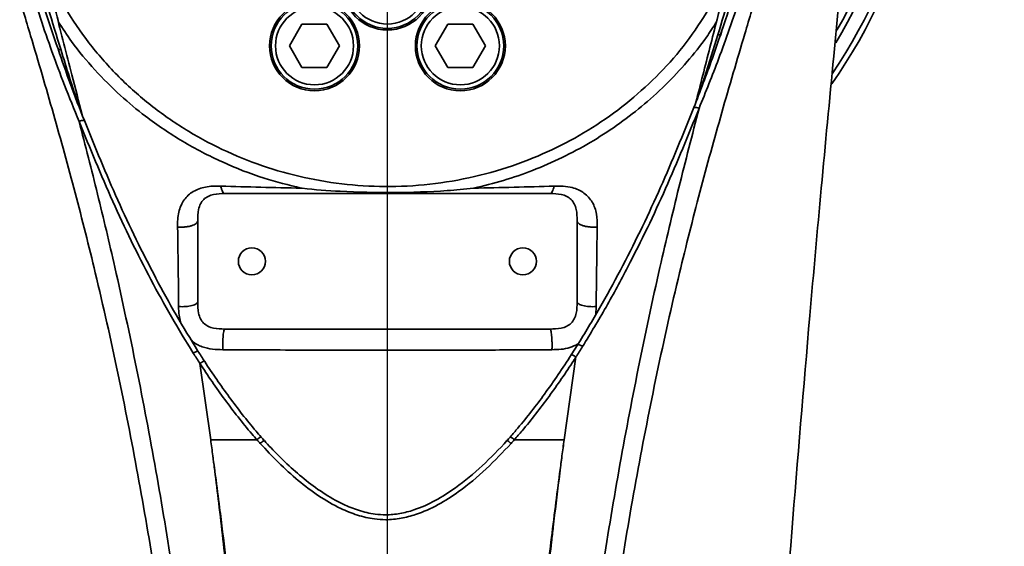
# Model space of a CAD drawing. Header units: millimetres. Extents: x -8713 to 3261, y -18743 to -8704.
# Tile 72 of 133: x -4133 to -3951, y -11531 to -11434. Entities that reach past the tile are written whole.
import ezdxf

# ---------------------------------------------------------------- set-up
doc = ezdxf.new("R2010")
doc.units = ezdxf.units.MM
doc.header["$LTSCALE"] = 10
doc.header["$PDSIZE"] = -1
doc.linetypes.add('CENTER', pattern=[50.8, 31.75, -6.35, 6.35, -6.35])
doc.layers.get('Defpoints').update_dxf_attribs({"true_color": 0x5e5e5e})
doc.layers.add('2细线层', color=4, linetype='Continuous', lineweight=13)
doc.layers.add('中心线层', color=1, linetype='CENTER')
doc.layers.add('细实线层', color=7, linetype='Continuous')
doc.dimstyles.new('ISO-25', dxfattribs={"dimscale": 20, "dimtxt": 4, "dimasz": 3.05, "dimexe": 3, "dimexo": 0.625, "dimtad": 1, "dimdec": 0, "dimtxsty": 'Standard', "dimcen": 2.5, "dimclrd": 1, "dimclre": 1, "dimclrt": 4, "dimadec": 1, "dimazin": 2, "dimtfac": 1, "dimtdec": 0, "dimtmove": 0, "dimatfit": 0, "dimfxl": 1, "dimarcsym": 0})

# ---------------------------------------------------------------- blocks, each defined once
blk = doc.blocks.new('*U220')
at = {"color": 0, "linetype": 'CENTER', "transparency": 16777216}
blk.add_line((0, 4.6), (0, 892.24), dxfattribs=at)
blk = doc.blocks.new('*D238')
at = {"color": 1, "lineweight": -2, "transparency": 16777216}
for p, q in [((-4141.02, -11388.36), (-4600.21, -11388.36)), ((-4540.21, -12107.36), (-4540.21, -11449.36)), ((-4125.06, -12168.36), (-4600.21, -12168.36))]:
    blk.add_line(p, q, dxfattribs=at)
at = {"color": 1, "lineweight": 20, "transparency": 16777216}
for points in [[(-4550.38, -11449.36), (-4530.05, -11449.36), (-4540.21, -11388.36)], [(-4550.38, -12107.36), (-4530.05, -12107.36), (-4540.21, -12168.36)]]:
    blk.add_solid(points, dxfattribs=at)
at = {"layer": 'Defpoints', "color": 0, "lineweight": 20, "transparency": 16777216}
for p in [(-4540.21, -11388.36), (-4128.52, -11388.36), (-4112.56, -12168.36)]:
    blk.add_point(p, dxfattribs=at)
at = {"color": 4, "transparency": 16777216, "insert": (-4593.16, -11778.36), "char_height": 80, "attachment_point": 5, "rotation": 90}
blk.add_mtext('{\\fSimHei|b0|i0|c134|p49;780}', dxfattribs=at)
blk = doc.blocks.new('*D239')
at = {"color": 1, "lineweight": -2, "transparency": 16777216}
for p, q in [((-4540.21, -11157.36), (-4540.21, -10914.51)), ((-4105.65, -11218.36), (-4600.21, -11218.36)), ((-4540.21, -11388.36), (-4540.21, -11218.36)), ((-4104.6, -11388.36), (-4600.21, -11388.36)), ((-4540.21, -11449.36), (-4540.21, -11510.36))]:
    blk.add_line(p, q, dxfattribs=at)
at = {"color": 1, "lineweight": 20, "transparency": 16777216}
for points in [[(-4550.38, -11157.36), (-4530.05, -11157.36), (-4540.21, -11218.36)], [(-4550.38, -11449.36), (-4530.05, -11449.36), (-4540.21, -11388.36)]]:
    blk.add_solid(points, dxfattribs=at)
at = {"layer": 'Defpoints', "color": 0, "lineweight": 20, "transparency": 16777216}
for p in [(-4540.21, -11218.36), (-4093.15, -11218.36), (-4092.1, -11388.36)]:
    blk.add_point(p, dxfattribs=at)
at = {"color": 4, "transparency": 16777216, "insert": (-4593.16, -11005.44), "char_height": 80, "attachment_point": 5, "rotation": 90}
blk.add_mtext('{\\fSimHei|b0|i0|c134|p49;170}', dxfattribs=at)
blk = doc.blocks.new('*D246')
at = {"color": 1, "lineweight": -2, "transparency": 16777216}
for p, q in [((-4077.61, -10461.64), (-6177.95, -10461.64)), ((-6117.95, -12597.36), (-6117.95, -10522.64)), ((-4037.61, -12658.36), (-6177.95, -12658.36))]:
    blk.add_line(p, q, dxfattribs=at)
at = {"color": 1, "lineweight": 20, "transparency": 16777216}
for points in [[(-6128.12, -10522.64), (-6107.78, -10522.64), (-6117.95, -10461.64)], [(-6128.12, -12597.36), (-6107.78, -12597.36), (-6117.95, -12658.36)]]:
    blk.add_solid(points, dxfattribs=at)
at = {"layer": 'Defpoints', "color": 0, "lineweight": 20, "transparency": 16777216}
for p in [(-6117.95, -10461.64), (-4065.11, -10461.64), (-4025.11, -12658.36)]:
    blk.add_point(p, dxfattribs=at)
at = {"color": 4, "transparency": 16777216, "insert": (-6170.45, -11560), "char_height": 80, "attachment_point": 5, "rotation": 90}
blk.add_mtext('{\\fSimHei|b0|i0|c134|p49;2197}', dxfattribs=at)
blk = doc.blocks.new('*D248')
at = {"layer": 'Defpoints', "color": 0, "lineweight": 20, "transparency": 16777216}
for p in [(-4093.15, -11218.36), (-3002.37, -11218.36), (-3897.69, -11358.84), (-3704.6, -11510.99), (-3739.5, -12256)]:
    blk.add_point(p, dxfattribs=at)
at = {"layer": '中心线层', "color": 1, "lineweight": -2, "transparency": 16777216}
blk.add_arc((-3922.46, -11218.36), 364.82, 289.5913, 350.4087, dxfattribs=at)
at = {"layer": '中心线层', "color": 1, "lineweight": 20, "transparency": 16777216}
for points in [[(-3572.87, -11278.3), (-3552.61, -11280), (-3557.64, -11218.36)], [(-3797.53, -11571.89), (-3802.73, -11552.23), (-3859.11, -11577.64)]]:
    blk.add_solid(points, dxfattribs=at)
at = {"layer": '中心线层', "color": 4, "lineweight": 20, "transparency": 16777216, "insert": (-3683.55, -11418.83), "char_height": 80, "attachment_point": 5, "rotation": 50}
blk.add_mtext('80°', dxfattribs=at)
blk = doc.blocks.new('*D249')
at = {"layer": 'Defpoints', "color": 0, "linetype": 'ByBlock', "lineweight": 20, "transparency": 16777216}
for p in [(-4065.11, -11300.72), (-4065.11, -12080.72), (-4065.11, -12168.36), (-3637, -12296.53), (-3798.33, -12901.32)]:
    blk.add_point(p, dxfattribs=at)
at = {"layer": '中心线层', "color": 1, "linetype": 'ByBlock', "lineweight": -2, "transparency": 16777216}
blk.add_arc((-4065.11, -12168.36), 446.88, 297.8271, 82.1729, dxfattribs=at)
at = {"layer": '中心线层', "color": 1, "linetype": 'ByBlock', "lineweight": 20, "transparency": 16777216}
for points in [[(-4004.94, -11735.79), (-4003.55, -11715.51), (-4065.11, -11721.49)], [(-3852.38, -12572.86), (-3860.62, -12554.27), (-3912.27, -12588.29)]]:
    blk.add_solid(points, dxfattribs=at)
at = {"layer": '中心线层', "color": 4, "linetype": 'ByBlock', "lineweight": 20, "transparency": 16777216, "insert": (-3572.87, -12081.57), "char_height": 80, "attachment_point": 5, "rotation": 280}
blk.add_mtext('160°', dxfattribs=at)
blk = doc.blocks.new('*D250')
at = {"layer": 'Defpoints', "color": 0, "linetype": 'ByBlock', "lineweight": 20, "transparency": 16777216}
for p in [(-4065.11, -11300.72), (-4289.3, -11818.69), (-4065.11, -12080.72), (-4065.11, -12168.36), (-4837.51, -12276.92)]:
    blk.add_point(p, dxfattribs=at)
at = {"layer": '中心线层', "color": 1, "linetype": 'ByBlock', "lineweight": -2, "transparency": 16777216}
blk.add_arc((-4065.11, -12168.36), 415.37, 98.4219, 179.5781, dxfattribs=at)
at = {"layer": '中心线层', "color": 1, "linetype": 'ByBlock', "lineweight": 20, "transparency": 16777216}
for points in [[(-4126.69, -11747.33), (-4125.19, -11767.61), (-4065.11, -11752.99)], [(-4470.32, -12164.63), (-4490.61, -12165.98), (-4476.43, -12226.17)]]:
    blk.add_solid(points, dxfattribs=at)
at = {"layer": '中心线层', "color": 4, "linetype": 'ByBlock', "lineweight": 20, "transparency": 16777216, "insert": (-4418.21, -11861.41), "char_height": 80, "attachment_point": 5, "rotation": 49}
blk.add_mtext('98°', dxfattribs=at)
blk = doc.blocks.new('10')
at = {"color": 4}
for centre, radius, start, end in [((0, 0), 1706.72, 290, 188), ((-772.41, -108.56), 926.72, 28.56954, 67.43046)]:
    blk.add_arc(centre, radius, start, end, dxfattribs=at)

msp = doc.modelspace()

# ---------------------------------------------------------------- linework, layer by layer
at = {"layer": '中心线层', "color": 2, "lineweight": 20}
msp.add_line((-4065.11, -11300.72), (-4065.11, -12080.72), dxfattribs=at)
at = {"layer": '细实线层', "linetype": 'Continuous', "lineweight": 35}
for p, q in [((-3982.77, -11440.52), (-3981.92, -11431.77)), ((-4083.18, -11438.59), (-4080.87, -11434.59)), ((-4080.87, -11434.59), (-4076.26, -11434.59)), ((-4076.26, -11434.59), (-4073.95, -11438.59)), ((-4056.27, -11438.59), (-4053.96, -11434.59)), ((-4053.96, -11434.59), (-4049.34, -11434.59)), ((-4049.34, -11434.59), (-4047.03, -11438.59)), ((-4003.63, -11436.5), (-4002.98, -11434.55)), ((-4080.87, -11442.59), (-4083.18, -11438.59)), ((-4073.95, -11438.59), (-4076.26, -11442.59)), ((-4053.96, -11442.59), (-4056.27, -11438.59)), ((-4047.03, -11438.59), (-4049.34, -11442.59)), ((-4076.26, -11442.59), (-4080.87, -11442.59)), ((-4049.34, -11442.59), (-4053.96, -11442.59)), ((-4035.11, -11465.86), (-4095.11, -11465.86)), ((-4100.11, -11470.86), (-4100.11, -11485.86)), ((-4030.11, -11485.86), (-4030.11, -11470.86)), ((-4026.59, -11486.72), (-4026.68, -11488.17)), ((-4095.11, -11490.86), (-4035.11, -11490.86)), ((-4031.18, -11495.63), (-4029.96, -11493.71)), ((-4032.5, -11511.32), (-4030.32, -11496.02)), ((-4097.71, -11511.32), (-4099.71, -11497.2))]:
    msp.add_line(p, q, dxfattribs=at)
at = {"layer": '细实线层', "linetype": 'Continuous', "lineweight": 35, "flags": 128}
for points in [[(-4004.14, -11436.55), (-4004.02, -11436.56), (-4003.91, -11436.56), (-4003.82, -11436.56), (-4003.75, -11436.56), (-4003.69, -11436.54), (-4003.65, -11436.52), (-4003.63, -11436.5), (-4003.62, -11436.47)], [(-4125.37, -11439.23), (-4125.49, -11439.24), (-4125.6, -11439.25), (-4125.69, -11439.25), (-4125.76, -11439.24), (-4125.82, -11439.23), (-4125.86, -11439.22), (-4125.88, -11439.19), (-4125.88, -11439.16)]]:
    msp.add_lwpolyline(points, dxfattribs=at)
at = {"layer": '细实线层', "linetype": 'Continuous', "lineweight": 35}
for centre, radius in [((-4065.11, -11427.36), 8.3), ((-4065.11, -11427.36), 8), ((-4065.11, -11427.36), 7.2), ((-4078.56, -11438.59), 8.3), ((-4078.56, -11438.59), 8), ((-4051.65, -11438.59), 8.3), ((-4051.65, -11438.59), 8), ((-4078.56, -11438.59), 7.2), ((-4051.65, -11438.59), 7.2), ((-4090.11, -11478.36), 2.5), ((-4040.11, -11478.36), 2.5)]:
    msp.add_circle(centre, radius, dxfattribs=at)
for centre, radius, start, end in [((-4065.11, -11388.36), 100, 325.0709, 214.9977), ((-4065.11, -11388.36), 99, 325.9888, 213.8986), ((-4065.11, -11388.36), 96.5, 329.0153, 210.9889), ((-4065.11, -11388.36), 95.5, 330.2852, 209.7729), ((-4008.25, -11451.12), 1.18, 57.2208, 105.4556), ((-4121.33, -11453.56), 1.2, 75.4092, 122.6796), ((-4087.79, -11512.51), 1.82, 109.5378, 139.061), ((-4043.08, -11512.51), 1.82, 40.8501, 70.3388)]:
    msp.add_arc(centre, radius, start, end, dxfattribs=at)
for points, knots in [([(-4166.53, -12161.02), (-4166.53, -12161.02), (-4166.3, -12157.73), (-4165.56, -12151.2), (-4163.76, -12141.55), (-4161.43, -12132.01), (-4158.73, -12122.55), (-4154.35, -12108.26), (-4148.27, -12088.98), (-4140.81, -12064.51), (-4133.98, -12039.66), (-4127.72, -12014.52), (-4122.09, -11989.17), (-4117.06, -11963.66), (-4112.61, -11938.01), (-4109.02, -11914.4), (-4106.14, -11892.87), (-4103.19, -11868.08), (-4100.2, -11837.81), (-4097.57, -11802.06), (-4095.95, -11768.58), (-4095.13, -11737.42), (-4094.96, -11708.59), (-4095.38, -11679.77), (-4096.43, -11650.97), (-4098.14, -11622.22), (-4100.56, -11593.55), (-4103.74, -11564.97), (-4107.33, -11539.7), (-4111.08, -11517.73), (-4114.76, -11499.01), (-4118.63, -11481.67), (-4122.67, -11465.71), (-4126.69, -11451.11), (-4130.37, -11438.58), (-4133.53, -11428.08), (-4135.98, -11419.51), (-4138.11, -11410.88), (-4139.76, -11402.14), (-4140.41, -11396.2), (-4140.6, -11393.21), (-4140.6, -11393.21)], [0, 0, 0, 0, 0.0000001, 0.0130096, 0.0260406, 0.0391067, 0.0521857, 0.0652355, 0.0982852, 0.1313368, 0.1644793, 0.1976353, 0.2307831, 0.2638828, 0.2969896, 0.3300915, 0.3548963, 0.3797011, 0.425148, 0.470605, 0.5160531, 0.5526115, 0.5891698, 0.6257303, 0.6622905, 0.6988556, 0.7354198, 0.7719963, 0.8085708, 0.8329795, 0.8573928, 0.8817982, 0.9014005, 0.9210078, 0.9406071, 0.9524874, 0.9643994, 0.9762999, 0.9881618, 0.9999999, 1, 1, 1, 1]), ([(-4121.42, -11451.34), (-4122.05, -11448.86), (-4123.66, -11442.56), (-4126.1, -11433.19), (-4128.43, -11423.56), (-4130.23, -11415.23), (-4131.59, -11407.73), (-4132.64, -11400.68), (-4133.06, -11396.09), (-4133.28, -11393.79)], [0, 0, 0, 0, 0.128756, 0.327308, 0.490245, 0.633553, 0.762759, 0.88148, 1, 1, 1, 1]), ([(-3989.61, -11393.21), (-3989.61, -11393.21), (-3989.8, -11396.18), (-3990.45, -11402.07), (-3992.07, -11410.73), (-3994.18, -11419.28), (-3996.59, -11427.79), (-3999.75, -11438.27), (-4003.45, -11450.87), (-4007.51, -11465.59), (-4011.57, -11481.64), (-4015.46, -11499.03), (-4019.13, -11517.75), (-4022.88, -11539.73), (-4026.46, -11564.99), (-4029.64, -11593.56), (-4032.06, -11622.24), (-4033.76, -11650.98), (-4034.81, -11679.78), (-4035.23, -11708.59), (-4035.06, -11737.42), (-4034.24, -11768.67), (-4032.6, -11802.31), (-4029.95, -11838.31), (-4026.69, -11871.12), (-4023.07, -11900.74), (-4019.29, -11927.18), (-4014.96, -11953.52), (-4010.39, -11977.87), (-4005.69, -12000.24), (-4000.98, -12020.66), (-3995.87, -12040.92), (-3990.33, -12061), (-3984.43, -12080.88), (-3979.13, -12098.05), (-3974.5, -12112.53), (-3970.8, -12124.46), (-3967.53, -12136.47), (-3964.98, -12148.62), (-3963.97, -12156.87), (-3963.68, -12161.02), (-3963.68, -12161.02)], [0, 0, 0, 0, 0, 0.011737, 0.023498, 0.035297, 0.047107, 0.058885, 0.078665, 0.098453, 0.118236, 0.14264, 0.167053, 0.191461, 0.228033, 0.264608, 0.30117, 0.337733, 0.374291, 0.410849, 0.447405, 0.483961, 0.529727, 0.575503, 0.621268, 0.655189, 0.68911, 0.723035, 0.756959, 0.783715, 0.810475, 0.837228, 0.863999, 0.890777, 0.917545, 0.934043, 0.950588, 0.96711, 0.983572, 1, 1, 1, 1, 1]), ([(-3996.93, -11393.8), (-3996.96, -11394.14), (-3997.2, -11396.88), (-3997.75, -11401.97), (-3998.87, -11409.2), (-4000.3, -11416.75), (-4002.12, -11424.97), (-4004.36, -11434.13), (-4006.47, -11442.22), (-4007.77, -11447.34), (-4008.19, -11449)], [0, 0, 0, 0, 0.018387, 0.147117, 0.275287, 0.410173, 0.558165, 0.723311, 0.910216, 1, 1, 1, 1]), ([(-3996.68, -11418.46), (-3997.78, -11422.24), (-3999.98, -11429.8), (-4003.67, -11440.35), (-4006.39, -11447.1), (-4007.61, -11450.13)], [0, 0, 0, 0, 0.354535, 0.709938, 1, 1, 1, 1]), ([(-4004.14, -11436.55), (-4002.68, -11431.75), (-4000.82, -11425.65), (-3999.12, -11419.55), (-3998.75, -11418.24)], [0, 0, 0, 0, 0.784738, 1, 1, 1, 1]), ([(-3998.16, -11418.95), (-3998.46, -11420.03), (-4000.13, -11425.88), (-4002.05, -11431.71), (-4003.62, -11436.47)], [0, 0, 0, 0, 0.184026, 1, 1, 1, 1]), ([(-4121.98, -11452.54), (-4122.89, -11450.31), (-4125.47, -11443.98), (-4129.25, -11433.47), (-4131.72, -11425.12), (-4132.95, -11420.94)], [0, 0, 0, 0, 0.214464, 0.606644, 1, 1, 1, 1]), ([(-4130.88, -11420.72), (-4129.82, -11424.39), (-4128.06, -11430.55), (-4126.14, -11436.73), (-4125.37, -11439.23)], [0, 0, 0, 0, 0.596614, 1, 1, 1, 1]), ([(-4125.88, -11439.16), (-4126.72, -11436.69), (-4128.59, -11431.14), (-4130.23, -11425.57), (-4131.13, -11422.48)], [0, 0, 0, 0, 0.446351, 1, 1, 1, 1]), ([(-4124.88, -11430.96), (-4124.61, -11431.43), (-4123.03, -11434.16), (-4119.68, -11438.91), (-4114.41, -11444.77), (-4108.44, -11449.99), (-4101.85, -11454.5), (-4094.75, -11458.25), (-4087.28, -11461.19), (-4079.51, -11463.23), (-4071.57, -11464.41), (-4063.43, -11464.7), (-4055.2, -11464.02), (-4046.99, -11462.38), (-4039.28, -11459.88), (-4032.15, -11456.62), (-4025.64, -11452.75), (-4019.6, -11448.21), (-4014.14, -11443.04), (-4009.26, -11437.33), (-4006.64, -11433.08), (-4005.33, -11430.96)], [0, 0, 0, 0, 0.011381, 0.066092, 0.121032, 0.175789, 0.231564, 0.28753, 0.343316, 0.399112, 0.455087, 0.510884, 0.569026, 0.627368, 0.685507, 0.738146, 0.790937, 0.843565, 0.895672, 0.947939, 1, 1, 1, 1]), ([(-4081, -11464.86), (-4083.31, -11464.28), (-4088.28, -11463.05), (-4095.63, -11460.15), (-4102.97, -11456.34), (-4109.2, -11452.13), (-4114.58, -11447.66), (-4119.15, -11443.06), (-4123.02, -11438.49), (-4125.03, -11435.34), (-4125.83, -11434.09)], [0, 0, 0, 0, 0.127515, 0.275383, 0.42372, 0.571567, 0.678709, 0.799255, 0.920078, 1, 1, 1, 1]), ([(-4004.39, -11434.14), (-4005, -11435.11), (-4006.64, -11437.68), (-4009.8, -11441.6), (-4013.79, -11445.89), (-4018.15, -11449.82), (-4022.78, -11453.35), (-4027.68, -11456.51), (-4032.86, -11459.28), (-4038.22, -11461.61), (-4043.67, -11463.51), (-4047.36, -11464.41), (-4049.21, -11464.86)], [0, 0, 0, 0, 0.061357, 0.164266, 0.270323, 0.376385, 0.479901, 0.583419, 0.689688, 0.795958, 0.897676, 1, 1, 1, 1]), ([(-4008.56, -11449.99), (-4007.4, -11446.95), (-4005.69, -11442.45), (-4004.13, -11437.94), (-4003.62, -11436.47)], [0, 0, 0, 0, 0.675163, 1, 1, 1, 1]), ([(-4007.39, -11446.86), (-4007.13, -11446.05), (-4006.02, -11442.6), (-4004.95, -11439.17), (-4004.14, -11436.55)], [0, 0, 0, 0, 0.233664, 1, 1, 1, 1]), ([(-4125.88, -11439.16), (-4125.13, -11441.33), (-4123.58, -11445.75), (-4121.89, -11450.15), (-4121.02, -11452.39)], [0, 0, 0, 0, 0.4911679, 1, 1, 1, 1]), ([(-4125.37, -11439.23), (-4124.84, -11440.96), (-4123.78, -11444.37), (-4122.67, -11447.8), (-4122.13, -11449.49)], [0, 0, 0, 0, 0.509204, 1, 1, 1, 1]), ([(-3982.77, -11440.52), (-3983.54, -11448.62), (-3985.07, -11464.56), (-3986.48, -11480.52), (-3987.18, -11488.36)], [0, 0, 0, 0, 0.508534, 1, 1, 1, 1]), ([(-3969.13, -12161.86), (-3969.13, -12161.86), (-3969.46, -12157.85), (-3970.51, -12149.86), (-3972.96, -12138.03), (-3976.03, -12126.29), (-3979.49, -12114.6), (-3983.83, -12100.33), (-3988.85, -12083.37), (-3994.49, -12063.7), (-3999.89, -12043.54), (-4004.95, -12022.92), (-4009.68, -12001.84), (-4014.35, -11978.98), (-4018.84, -11954.31), (-4023.06, -11927.85), (-4026.74, -11901.28), (-4030.25, -11871.55), (-4033.4, -11838.63), (-4035.94, -11802.52), (-4037.49, -11768.78), (-4038.26, -11737.45), (-4038.39, -11708.55), (-4037.93, -11679.65), (-4036.87, -11650.78), (-4035.17, -11621.95), (-4032.78, -11593.18), (-4029.65, -11564.5), (-4026.14, -11539.11), (-4022.48, -11517), (-4018.91, -11498.15), (-4015.18, -11480.73), (-4011.38, -11464.72), (-4008.87, -11454.99), (-4007.61, -11450.13)], [0, 0, 0, 0, 0.0000001, 0.0173161, 0.0346592, 0.0520498, 0.0694581, 0.0868288, 0.1154573, 0.1440936, 0.1727235, 0.2026308, 0.2325443, 0.2624535, 0.2994091, 0.3363654, 0.3732896, 0.4102142, 0.4600018, 0.5098001, 0.559589, 0.5993493, 0.6391095, 0.6788767, 0.7186436, 0.7584305, 0.7982165, 0.8380468, 0.8778754, 0.9044938, 0.9311167, 0.9577327, 0.9788664, 1, 1, 1, 1]), ([(-4029.96, -11493.71), (-4029.96, -11493.71), (-4029.83, -11493.49), (-4028.28, -11491), (-4025.43, -11486.17), (-4020.36, -11476.77), (-4014.54, -11464.75), (-4010.56, -11454.91), (-4008.56, -11449.99)], [0, 0, 0, 0, 0.000001, 0.015641, 0.179483, 0.343577, 0.671721, 1, 1, 1, 1]), ([(-4007.61, -11450.13), (-4009.61, -11455.08), (-4013.61, -11464.97), (-4019.51, -11477.15), (-4024.71, -11486.85), (-4027.63, -11491.67), (-4029.1, -11494.08)], [0, 0, 0, 0, 0.328142, 0.656211, 0.827973, 1, 1, 1, 1]), ([(-4121.98, -11452.54), (-4120.83, -11457), (-4118.55, -11465.93), (-4114.96, -11481.12), (-4111.31, -11498.13), (-4107.75, -11516.99), (-4104.09, -11539.09), (-4100.58, -11564.48), (-4097.45, -11593.17), (-4095.07, -11621.94), (-4093.37, -11650.77), (-4092.31, -11679.65), (-4091.87, -11708.54), (-4092, -11737.45), (-4092.77, -11768.69), (-4094.31, -11802.26), (-4096.84, -11838.12), (-4100.35, -11875), (-4104.45, -11908.52), (-4108.89, -11938.7), (-4113.24, -11964.48), (-4118.15, -11990.15), (-4123.65, -12015.68), (-4129.76, -12041.02), (-4136.35, -12065.86), (-4143.43, -12090.11), (-4149.38, -12109.95), (-4154, -12125.74), (-4157.14, -12137.65), (-4159.67, -12149.67), (-4160.75, -12157.78), (-4161.08, -12161.86), (-4161.08, -12161.86)], [0, 0, 0, 0, 0.019437, 0.038875, 0.065587, 0.092306, 0.11902, 0.158992, 0.198966, 0.238896, 0.278826, 0.318737, 0.358647, 0.398551, 0.438454, 0.488071, 0.537697, 0.587312, 0.641495, 0.677679, 0.713867, 0.750048, 0.78634, 0.822639, 0.858926, 0.894051, 0.929175, 0.946889, 0.964627, 0.982331, 1, 1, 1, 1, 1]), ([(-4100.93, -11495.31), (-4102.29, -11493.09), (-4105.02, -11488.63), (-4110.08, -11479.34), (-4115.95, -11467.36), (-4119.97, -11457.48), (-4121.98, -11452.54)], [0, 0, 0, 0, 0.163282, 0.326831, 0.663383, 1, 1, 1, 1]), ([(-4121.02, -11452.39), (-4119.02, -11457.31), (-4115.02, -11467.14), (-4109.18, -11479.05), (-4104.13, -11488.29), (-4101.42, -11492.71), (-4100.06, -11494.93)], [0, 0, 0, 0, 0.336785, 0.67341, 0.836584, 1, 1, 1, 1]), ([(-4103.81, -11472.02), (-4103.81, -11471.56), (-4103.83, -11470.17), (-4103.38, -11468.05), (-4101.97, -11466.04), (-4099.9, -11464.84), (-4097.75, -11464.45), (-4096.36, -11464.48), (-4095.85, -11464.49)], [0, 0, 0, 0, 0.105538, 0.3185654, 0.5058026, 0.6956153, 0.8868788, 1, 1, 1, 1]), ([(-4095.85, -11464.49), (-4093.4, -11464.56), (-4088.5, -11464.69), (-4083.5, -11464.8), (-4081, -11464.86)], [0, 0, 0, 0, 0.4994398, 1, 1, 1, 1]), ([(-4081, -11464.86), (-4081, -11464.86), (-4080.93, -11464.87), (-4078.55, -11465.15), (-4072.88, -11465.56), (-4063.96, -11465.75), (-4055.74, -11465.48), (-4050.84, -11465.05), (-4049.21, -11464.86), (-4049.21, -11464.86)], [0, 0, 0, 0, 0.00065, 0.006194, 0.226709, 0.53599, 0.845198, 0.99935, 1, 1, 1, 1]), ([(-4049.21, -11464.86), (-4046.71, -11464.8), (-4041.72, -11464.69), (-4036.82, -11464.56), (-4034.36, -11464.49)], [0, 0, 0, 0, 0.4993041, 1, 1, 1, 1]), ([(-4034.36, -11464.49), (-4033.79, -11464.48), (-4032.65, -11464.47), (-4030.71, -11464.75), (-4028.74, -11465.63), (-4027.19, -11467.37), (-4026.42, -11469.6), (-4026.41, -11471.21), (-4026.4, -11472.02)], [0, 0, 0, 0, 0.12612, 0.251738, 0.442495, 0.630486, 0.815338, 1, 1, 1, 1]), ([(-4095.11, -11465.86), (-4095.8, -11465.87), (-4096.86, -11465.88), (-4098.19, -11466.32), (-4099.05, -11466.92), (-4099.64, -11467.77), (-4100.08, -11469.1), (-4100.1, -11470.17), (-4100.11, -11470.86)], [0, 0, 0, 0, 0.24935, 0.381459, 0.499356, 0.61739, 0.749772, 1, 1, 1, 1]), ([(-4030.11, -11470.86), (-4030.11, -11470.17), (-4030.13, -11469.1), (-4030.57, -11467.78), (-4031.16, -11466.92), (-4032.01, -11466.33), (-4033.34, -11465.88), (-4034.41, -11465.87), (-4035.11, -11465.86)], [0, 0, 0, 0, 0.24935, 0.381459, 0.499356, 0.61739, 0.749772, 1, 1, 1, 1]), ([(-4103.63, -11486.72), (-4103.65, -11484.81), (-4103.69, -11479.84), (-4103.77, -11475), (-4103.81, -11472.02)], [0, 0, 0, 0, 0.3840643, 1, 1, 1, 1]), ([(-4026.4, -11472.02), (-4026.43, -11473.87), (-4026.51, -11478.69), (-4026.56, -11483.66), (-4026.59, -11486.72)], [0, 0, 0, 0, 0.384158, 1, 1, 1, 1]), ([(-4103.3, -11489.55), (-4103.39, -11489.14), (-4103.61, -11488.21), (-4103.62, -11487.26), (-4103.63, -11486.72)], [0, 0, 0, 0, 0.433611, 1, 1, 1, 1]), ([(-4100.11, -11485.86), (-4100.1, -11486.56), (-4100.08, -11487.62), (-4099.64, -11488.95), (-4099.05, -11489.8), (-4098.2, -11490.4), (-4096.87, -11490.84), (-4095.8, -11490.85), (-4095.11, -11490.86)], [0, 0, 0, 0, 0.24935, 0.381459, 0.499356, 0.61739, 0.749772, 1, 1, 1, 1]), ([(-4035.11, -11490.86), (-4034.41, -11490.85), (-4033.35, -11490.84), (-4032.02, -11490.4), (-4031.17, -11489.81), (-4030.57, -11488.96), (-4030.13, -11487.63), (-4030.11, -11486.56), (-4030.11, -11485.86)], [0, 0, 0, 0, 0.24935, 0.381459, 0.499356, 0.61739, 0.749772, 1, 1, 1, 1]), ([(-4142.99, -11488.36), (-4142.27, -11496.73), (-4140.84, -11513.13), (-4138.9, -11537.28), (-4137.15, -11560.49), (-4135.6, -11582.79), (-4134.25, -11604.22), (-4133.08, -11624.81), (-4132.06, -11645.2), (-4131.21, -11665.38), (-4130.53, -11685.34), (-4130.05, -11704.44), (-4129.75, -11722.73), (-4129.63, -11741.73), (-4129.72, -11761.37), (-4130.09, -11781.56), (-4130.71, -11800.74), (-4131.57, -11818.99), (-4132.64, -11836.4), (-4133.91, -11853.05), (-4135.56, -11871.05), (-4137.65, -11890.35), (-4140.28, -11910.94), (-4143.15, -11930.87), (-4146.22, -11950.39), (-4149.43, -11969.62), (-4152.73, -11988.79), (-4156.06, -12008.15), (-4159.44, -12028.03), (-4161.59, -12041.51), (-4162.68, -12048.36)], [0, 0, 0, 0, 0.044857, 0.08795, 0.129338, 0.169079, 0.207234, 0.243861, 0.279019, 0.316068, 0.351491, 0.385367, 0.417776, 0.448798, 0.486479, 0.522199, 0.556124, 0.588418, 0.619248, 0.648777, 0.67717, 0.715318, 0.751996, 0.787635, 0.822656, 0.857474, 0.891866, 0.926833, 0.962752, 1, 1, 1, 1]), ([(-3987.18, -11488.36), (-3988.31, -11501.68), (-3990.58, -11528.33), (-3993.53, -11568.36), (-3996.07, -11608.45), (-3998.1, -11648.59), (-3999.54, -11688.79), (-4000.27, -11729.04), (-4000.15, -11766.43), (-3999.26, -11800.93), (-3997.73, -11832.5), (-3995.39, -11864.03), (-3992.21, -11895.46), (-3988.21, -11926.56), (-3983.51, -11957.31), (-3978.38, -11987.72), (-3973.05, -12018.04), (-3969.68, -12038.25), (-3967.99, -12048.36)], [0, 0, 0, 0, 0.07143, 0.14286, 0.21429, 0.285719, 0.357148, 0.428577, 0.500005, 0.556005, 0.612003, 0.668002, 0.724, 0.779998, 0.834998, 0.889998, 0.944999, 1, 1, 1, 1]), ([(-4095.47, -11494.68), (-4096.11, -11494.66), (-4097.39, -11494.63), (-4099.3, -11494.17), (-4100.69, -11493.56), (-4101.22, -11492.95), (-4101.31, -11492.86)], [0, 0, 0, 0, 0.308158, 0.614347, 0.939758, 1, 1, 1, 1]), ([(-4034.75, -11494.67), (-4036.73, -11494.69), (-4042.69, -11494.72), (-4052.68, -11494.77), (-4065.82, -11494.79), (-4080.12, -11494.76), (-4090.34, -11494.7), (-4095.47, -11494.68)], [0, 0, 0, 0, 0.098579, 0.29578, 0.49345, 0.746223, 1, 1, 1, 1]), ([(-4030.02, -11493.64), (-4030.48, -11493.88), (-4031.45, -11494.37), (-4033.08, -11494.63), (-4034.19, -11494.66), (-4034.75, -11494.67)], [0, 0, 0, 0, 0.315636, 0.657081, 1, 1, 1, 1]), ([(-4029.1, -11494.08), (-4029.5, -11494.73), (-4029.91, -11495.37), (-4030.32, -11496.02), (-4030.32, -11496.02)], [0, 0, 0, 0, 0.999974, 1, 1, 1, 1]), ([(-4099.71, -11497.2), (-4099.71, -11497.2), (-4100.12, -11496.58), (-4100.52, -11495.94), (-4100.93, -11495.31)], [0, 0, 0, 0, 0.000026, 1, 1, 1, 1]), ([(-4100.06, -11494.93), (-4100.06, -11494.93), (-4099.66, -11495.56), (-4099.26, -11496.18), (-4098.86, -11496.81)], [0, 0, 0, 0, 0.000027, 1, 1, 1, 1]), ([(-4042.46, -11510.79), (-4041.98, -11510.24), (-4039.76, -11507.68), (-4035.88, -11502.7), (-4032.8, -11498.06), (-4031.18, -11495.63)], [0, 0, 0, 0, 0.115513, 0.537104, 1, 1, 1, 1]), ([(-4030.32, -11496.02), (-4030.32, -11496.02), (-4030.46, -11496.23), (-4032.05, -11498.7), (-4035.23, -11503.34), (-4038.97, -11508.17), (-4041.21, -11510.76), (-4041.7, -11511.31), (-4041.7, -11511.31)], [0, 0, 0, 0, 0.000003, 0.040947, 0.462309, 0.884193, 0.999997, 1, 1, 1, 1]), ([(-4089.16, -11511.31), (-4089.16, -11511.31), (-4089.49, -11510.95), (-4091.56, -11508.55), (-4095.19, -11503.91), (-4098.24, -11499.47), (-4099.71, -11497.2), (-4099.71, -11497.2)], [0, 0, 0, 0, 0.000003, 0.08334, 0.539692, 0.999997, 1, 1, 1, 1]), ([(-4098.86, -11496.81), (-4098.84, -11496.83), (-4097.38, -11499.08), (-4094.35, -11503.47), (-4090.78, -11508.06), (-4088.71, -11510.43), (-4088.39, -11510.79)], [0, 0, 0, 0, 0.003903, 0.460886, 0.916874, 1, 1, 1, 1]), ([(-4088.39, -11510.79), (-4088.2, -11511.01), (-4088.01, -11511.23), (-4087.81, -11511.44), (-4087.81, -11511.44)], [0, 0, 0, 0, 0.9999317, 1, 1, 1, 1]), ([(-4043.05, -11511.44), (-4043.05, -11511.44), (-4042.85, -11511.23), (-4042.66, -11511.01), (-4042.46, -11510.79)], [0, 0, 0, 0, 0.000068, 1, 1, 1, 1]), ([(-4097.71, -11511.32), (-4096.11, -11511.32), (-4093.26, -11511.31), (-4090.42, -11511.31), (-4089.16, -11511.31)], [0, 0, 0, 0, 0.560009, 1, 1, 1, 1]), ([(-4092.93, -11554.78), (-4093.5, -11548.63), (-4094.49, -11538.02), (-4095.91, -11525.45), (-4096.82, -11518.1), (-4097.32, -11514.21), (-4097.58, -11512.3), (-4097.71, -11511.32)], [0, 0, 0, 0, 0.423035, 0.730568, 0.867901, 0.931602, 1, 1, 1, 1]), ([(-4097.71, -11511.32), (-4097.58, -11512.3), (-4097.34, -11514.05), (-4097.05, -11516.27), (-4096.63, -11519.45), (-4096.22, -11522.61), (-4095.5, -11528.28), (-4094.31, -11538), (-4093.31, -11547), (-4092.65, -11553.01)], [0, 0, 0, 0, 0.071218, 0.125883, 0.160765, 0.300292, 0.35402, 0.568932, 1, 1, 1, 1]), ([(-4088.57, -11511.98), (-4088.57, -11511.98), (-4088.77, -11511.76), (-4088.97, -11511.54), (-4089.16, -11511.31), (-4089.16, -11511.31)], [0, 0, 0, 0, 0.0006943, 0.9999326, 1, 1, 1, 1]), ([(-4042.29, -11511.98), (-4043.79, -11513.57), (-4046.79, -11516.77), (-4051.33, -11520.54), (-4055.72, -11523.37), (-4059.31, -11525), (-4062.59, -11525.87), (-4065.16, -11526.12), (-4067.88, -11525.93), (-4070.69, -11525.27), (-4074.17, -11523.86), (-4077.85, -11521.72), (-4081.65, -11518.82), (-4085.24, -11515.57), (-4087.46, -11513.18), (-4088.57, -11511.98)], [0, 0, 0, 0, 0.1180781, 0.2373721, 0.3173369, 0.3989057, 0.44861, 0.4995628, 0.5370444, 0.5948351, 0.6541931, 0.7386424, 0.8232361, 0.9115982, 1, 1, 1, 1]), ([(-4087.81, -11511.44), (-4087.81, -11511.44), (-4087.41, -11511.9), (-4085.12, -11514.39), (-4081.62, -11517.74), (-4077.07, -11521.12), (-4073.69, -11523.08), (-4070.43, -11524.4), (-4067.76, -11525.03), (-4065.19, -11525.21), (-4062.78, -11524.98), (-4059.68, -11524.17), (-4056.21, -11522.59), (-4051.95, -11519.87), (-4047.51, -11516.15), (-4044.5, -11513.05), (-4043.05, -11511.44), (-4043.05, -11511.44)], [0, 0, 0, 0, 0.000001, 0.033896, 0.189155, 0.269178, 0.349079, 0.405975, 0.464157, 0.5004, 0.548666, 0.598305, 0.677801, 0.759327, 0.878876, 0.999999, 1, 1, 1, 1]), ([(-4041.7, -11511.31), (-4041.7, -11511.31), (-4041.89, -11511.54), (-4042.09, -11511.76), (-4042.29, -11511.98)], [0, 0, 0, 0, 0.0000672, 1, 1, 1, 1]), ([(-4041.7, -11511.31), (-4039.98, -11511.31), (-4036.92, -11511.31), (-4033.85, -11511.32), (-4032.5, -11511.32)], [0, 0, 0, 0, 0.55999, 1, 1, 1, 1]), ([(-4037.56, -11553.01), (-4036.97, -11547.6), (-4035.89, -11537.78), (-4034.43, -11525.97), (-4033.47, -11518.56), (-4033.06, -11515.46), (-4032.78, -11513.38), (-4032.64, -11512.3), (-4032.5, -11511.32)], [0, 0, 0, 0, 0.387807, 0.704873, 0.850025, 0.922266, 0.928783, 1, 1, 1, 1]), ([(-4032.5, -11511.32), (-4032.63, -11512.3), (-4032.84, -11513.81), (-4033.06, -11515.5), (-4033.24, -11516.93), (-4033.73, -11520.79), (-4034.28, -11525.38), (-4035.14, -11532.89), (-4036.11, -11542.01), (-4036.87, -11550.23), (-4037.29, -11554.78)], [0, 0, 0, 0, 0.0683972, 0.1043201, 0.1170428, 0.1679334, 0.3714996, 0.4345204, 0.6866093, 1, 1, 1, 1])]:
    msp.add_open_spline(points, degree=3, knots=knots, dxfattribs=at)
for points in [[(-4095.85, -11464.49), (-4095.8, -11464.69), (-4095.72, -11465.09), (-4095.53, -11465.52), (-4095.33, -11465.81), (-4095.18, -11465.84), (-4095.11, -11465.86)], [(-4035.11, -11465.86), (-4035.03, -11465.84), (-4034.89, -11465.81), (-4034.68, -11465.52), (-4034.5, -11465.09), (-4034.41, -11464.69), (-4034.36, -11464.49)], [(-4103.81, -11472.02), (-4103.59, -11472.03), (-4103.14, -11472.06), (-4102.46, -11472.03), (-4101.81, -11471.95), (-4101.23, -11471.8), (-4100.75, -11471.61), (-4100.39, -11471.39), (-4100.15, -11471.13), (-4100.12, -11470.95), (-4100.11, -11470.86)], [(-4030.11, -11470.86), (-4030.09, -11470.95), (-4030.06, -11471.13), (-4029.83, -11471.39), (-4029.46, -11471.61), (-4028.98, -11471.8), (-4028.4, -11471.95), (-4027.75, -11472.03), (-4027.07, -11472.06), (-4026.63, -11472.03), (-4026.4, -11472.02)], [(-4103.63, -11486.72), (-4103.41, -11486.73), (-4102.98, -11486.74), (-4102.32, -11486.71), (-4101.71, -11486.64), (-4101.16, -11486.54), (-4100.71, -11486.4), (-4100.37, -11486.24), (-4100.15, -11486.05), (-4100.12, -11485.93), (-4100.11, -11485.86)], [(-4030.11, -11485.86), (-4030.09, -11485.93), (-4030.06, -11486.05), (-4029.84, -11486.23), (-4029.51, -11486.4), (-4029.05, -11486.54), (-4028.5, -11486.64), (-4027.89, -11486.71), (-4027.24, -11486.74), (-4026.8, -11486.73), (-4026.59, -11486.72)], [(-4095.47, -11494.68), (-4095.47, -11494.45), (-4095.48, -11494), (-4095.48, -11493.3), (-4095.45, -11492.64), (-4095.41, -11492.04), (-4095.35, -11491.53), (-4095.27, -11491.15), (-4095.19, -11490.91), (-4095.13, -11490.88), (-4095.11, -11490.86)], [(-4035.11, -11490.86), (-4035.08, -11490.88), (-4035.02, -11490.91), (-4034.94, -11491.15), (-4034.87, -11491.53), (-4034.81, -11492.04), (-4034.76, -11492.63), (-4034.74, -11493.3), (-4034.73, -11494), (-4034.74, -11494.45), (-4034.75, -11494.67)], [(-4029.1, -11494.08), (-4029.21, -11494.02), (-4029.43, -11493.89), (-4029.72, -11493.75), (-4029.92, -11493.67), (-4029.95, -11493.7), (-4029.96, -11493.71)], [(-4100.06, -11494.93), (-4100.08, -11494.92), (-4100.11, -11494.9), (-4100.31, -11494.97), (-4100.59, -11495.11), (-4100.81, -11495.24), (-4100.93, -11495.31)], [(-4030.32, -11496.02), (-4030.43, -11495.95), (-4030.65, -11495.81), (-4030.94, -11495.67), (-4031.14, -11495.59), (-4031.17, -11495.62), (-4031.18, -11495.63)], [(-4098.86, -11496.81), (-4098.87, -11496.8), (-4098.9, -11496.78), (-4099.1, -11496.85), (-4099.38, -11497), (-4099.6, -11497.14), (-4099.71, -11497.2)], [(-4087.81, -11511.44), (-4087.83, -11511.44), (-4087.85, -11511.42), (-4088.03, -11511.53), (-4088.28, -11511.72), (-4088.48, -11511.89), (-4088.57, -11511.98)], [(-4043.05, -11511.44), (-4043.03, -11511.44), (-4043.01, -11511.42), (-4042.83, -11511.53), (-4042.58, -11511.72), (-4042.39, -11511.89), (-4042.29, -11511.98)]]:
    msp.add_open_spline(points, degree=3, dxfattribs=at)

# ---------------------------------------------------------------- block references
at = {"color": 4, "linetype": 'CENTER'}
msp.add_blockref('*U220', (-4065.11, -12168.36), dxfattribs=at)
at = {"layer": '2细线层', "color": 0, "linetype": 'ByBlock', "lineweight": 20}
msp.add_blockref('10', (-4065.11, -12168.36), dxfattribs=at)

# ---------------------------------------------------------------- dimensions: what is measured, and where the dimension line sits
dim = msp.add_linear_dim(base=(-6117.95, -10461.64), p1=(-4025.11, -12658.36), p2=(-4065.11, -10461.64), angle=90, text='{\\fSimHei|b0|i0|c134|p49;<>}', dimstyle='ISO-25')
dim.commit()
dim.dimension.update_dxf_attribs({"geometry": '*D246', "text_midpoint": (-6117.95, -11560), "dimtype": 160})
for base, p1, p2, picture, middle in [((-4540.21, -11218.36), (-4092.1, -11388.36), (-4093.15, -11218.36), '*D239', (-4593.16, -11005.44)), ((-4540.21, -11388.36), (-4112.56, -12168.36), (-4128.52, -11388.36), '*D238', (-4593.16, -11778.36))]:
    dim = msp.add_linear_dim(base=base, p1=p1, p2=p2, angle=90, text='{\\fSimHei|b0|i0|c134|p49;<>}', dimstyle='ISO-25')
    dim.commit()
    dim.dimension.update_dxf_attribs({"geometry": picture, "text_midpoint": middle})
at = {"layer": '中心线层', "color": 2, "lineweight": 20}
dim = msp.add_angular_dim_2l(base=(-3704.6, -11510.99), line1=((-3002.37, -11218.36), (-4093.15, -11218.36)), line2=((-3897.69, -11358.84), (-3739.5, -12256)), dimstyle='ISO-25', dxfattribs=at)
dim.commit()
dim.dimension.update_dxf_attribs({"geometry": '*D248', "text_midpoint": (-3683.55, -11418.83)})
at = {"layer": '中心线层', "color": 1, "linetype": 'ByBlock', "lineweight": 20}
dim = msp.add_angular_dim_2l(base=(-4289.3, -11818.69), line1=((-4837.51, -12276.92), (-4065.11, -12168.36)), line2=((-4065.11, -11300.72), (-4065.11, -12080.72)), dimstyle='ISO-25', dxfattribs=at)
dim.commit()
dim.dimension.update_dxf_attribs({"geometry": '*D250', "text_midpoint": (-4418.21, -11861.41)})
at = {"layer": '中心线层', "color": 4, "linetype": 'ByBlock', "lineweight": 20}
dim = msp.add_angular_dim_2l(base=(-3637, -12296.53), line1=((-3798.33, -12901.32), (-4065.11, -12168.36)), line2=((-4065.11, -11300.72), (-4065.11, -12080.72)), dimstyle='ISO-25', dxfattribs=at)
dim.commit()
dim.dimension.update_dxf_attribs({"geometry": '*D249', "text_midpoint": (-3572.87, -12081.57)})

doc.saveas('drawing.dxf')
